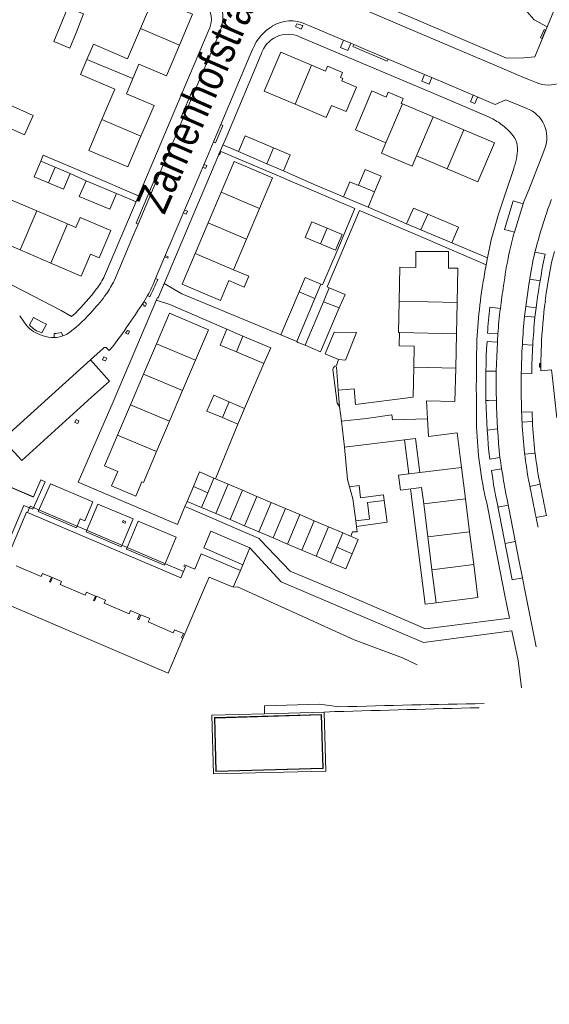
# Model space of a CAD drawing. Header units: metres. Extents: x 111546 to 149831, y 498798 to 507863.
# Tile 49 of 256: x 112734 to 112751, y 500453 to 500484. Entities that reach past the tile are written whole.
import ezdxf

# ---------------------------------------------------------------- set-up
doc = ezdxf.new("R2010")
doc.units = ezdxf.units.M
doc.layers.add('bladindeling', color=7, linetype='Continuous', lineweight=5)
doc.styles.add('Zaanstad', font='ARIALN.TTF')

msp = doc.modelspace()

# ---------------------------------------------------------------- linework, layer by layer
at = {"layer": 'bladindeling'}
for p, q in [((112737.7622, 500484.121), (112739.0247, 500483.5833)), ((112742.7736, 500484.1863), (112742.8114, 500484.273)), ((112742.9072, 500483.8576), (112747.1659, 500482.0496)), ((112736.0305, 500483.1215), (112737.5163, 500482.5102)), ((112742.7576, 500481.6774), (112743.2959, 500482.9335)), ((112744.2684, 500482.4276), (112744.3019, 500482.5068)), ((112749.0066, 500481.267), (112747.1659, 500482.0496)), ((112746.2301, 500481.6825), (112745.6969, 500480.4278)), ((112747.2196, 500481.2627), (112746.2301, 500481.6825)), ((112746.6865, 500480.0078), (112747.2196, 500481.2627)), ((112748.2091, 500480.8428), (112747.2196, 500481.2627)), ((112737.7767, 500480.6404), (112736.5168, 500481.1808)), ((112747.676, 500479.5881), (112748.2091, 500480.8428)), ((112740.9342, 500480.1416), (112740.4296, 500480.3552)), ((112749.9485, 500480.2553), (112749.9249, 500480.4249)), ((112740.8477, 500479.9378), (112740.3432, 500480.1514)), ((112741.8475, 500479.7506), (112742.0658, 500480.2598)), ((112746.6865, 500480.0078), (112747.676, 500479.5881)), ((112734.7904, 500479.1277), (112735.0049, 500479.6344)), ((112735.4922, 500479.4295), (112736.0047, 500479.199)), ((112736.0883, 500479.3951), (112737.7013, 500478.7111)), ((112745.0281, 500479.5597), (112744.8136, 500479.0535)), ((112745.0281, 500479.5597), (112745.5398, 500479.343)), ((112745.3252, 500478.8365), (112745.5398, 500479.343)), ((112742.5096, 500479.2312), (112742.5097, 500479.2317)), ((112744.8136, 500479.0535), (112744.8119, 500479.0492)), ((112745.3252, 500478.8365), (112744.8136, 500479.0535)), ((112736.9834, 500478.7845), (112737.6184, 500478.5154)), ((112739.9483, 500477.8363), (112740.3689, 500478.8256)), ((112741.6134, 500478.3002), (112740.3689, 500478.8256)), ((112744.3257, 500478.6817), (112744.6064, 500478.5644)), ((112734.412, 500478.2242), (112733.4234, 500478.6462)), ((112749.8511, 500477.5324), (112750.1324, 500478.4478)), ((112733.8744, 500476.9595), (112734.412, 500478.2242)), ((112735.4007, 500477.8021), (112734.412, 500478.2242)), ((112741.6134, 500478.3002), (112741.1929, 500477.311)), ((112746.8271, 500477.6124), (112747.0484, 500478.1204)), ((112734.863, 500476.5374), (112735.4007, 500477.8021)), ((112739.5278, 500476.8471), (112739.9483, 500477.8363)), ((112741.1929, 500477.311), (112739.9483, 500477.8363)), ((112743.5804, 500477.1548), (112743.7961, 500477.6621)), ((112732.8859, 500477.3815), (112733.8744, 500476.9595)), ((112741.1929, 500477.311), (112740.7724, 500476.3217)), ((112747.8245, 500477.1901), (112748.9777, 500476.7016)), ((112733.8744, 500476.9595), (112734.863, 500476.5374)), ((112740.7724, 500476.3217), (112739.5278, 500476.8471)), ((112748.9368, 500476.4825), (112747.7402, 500477.0009)), ((112738.2493, 500476.0313), (112738.32, 500475.9994)), ((112750.3455, 500476.0116), (112750.68, 500475.9624)), ((112743.4012, 500475.3941), (112742.8874, 500475.6067)), ((112738.0625, 500475.446), (112737.9948, 500475.4816)), ((112744.1895, 500475.0871), (112743.6748, 500475.2849)), ((112746.1227, 500475.305), (112747.9963, 500475.2599)), ((112747.9746, 500474.2415), (112747.9963, 500475.2599)), ((112735.5369, 500474.8079), (112735.658, 500474.9182)), ((112749.0591, 500475.1044), (112749.3952, 500475.0704)), ((112750.2135, 500475.1268), (112750.5483, 500475.0926)), ((112750.514, 500474.7845), (112750.1773, 500474.8174)), ((112734.975, 500474.1265), (112734.9705, 500474.256)), ((112735.2046, 500474.2948), (112735.2538, 500474.1767)), ((112746.1339, 500474.2859), (112747.9746, 500474.2415)), ((112747.9746, 500474.2415), (112747.9512, 500473.1325)), ((112749.3167, 500474.2448), (112748.9788, 500474.2673)), ((112737.8591, 500472.941), (112738.2782, 500473.9273)), ((112739.5403, 500473.3946), (112738.2782, 500473.9273)), ((112740.864, 500473.6595), (112741.0751, 500474.1727)), ((112748.9638, 500473.9939), (112749.3013, 500473.976)), ((112750.4411, 500473.8771), (112750.1054, 500473.8962)), ((112736.5663, 500473.7845), (112736.1447, 500473.401)), ((112746.6081, 500473.8511), (112746.5937, 500473.165)), ((112736.1447, 500473.401), (112733.3045, 500470.8337)), ((112739.5403, 500473.3946), (112739.1212, 500472.4084)), ((112744.1644, 500473.4199), (112744.1009, 500473.2207)), ((112737.4399, 500471.9548), (112737.8591, 500472.941)), ((112739.1212, 500472.4084), (112737.8591, 500472.941)), ((112744.1571, 500472.4238), (112744.0973, 500473.1825)), ((112746.5937, 500473.165), (112747.9512, 500473.1325)), ((112748.9858, 500473.0422), (112748.9263, 500473.0408)), ((112749.2645, 500473.0425), (112748.9858, 500473.0422)), ((112750.0725, 500472.9763), (112750.4089, 500472.9674)), ((112739.1212, 500472.4084), (112738.702, 500471.422)), ((112744.1987, 500471.8977), (112744.1571, 500472.4238)), ((112740.4107, 500471.5363), (112740.6284, 500472.0453)), ((112749.0078, 500472.091), (112748.9285, 500472.0893)), ((112749.2658, 500472.1053), (112749.0078, 500472.091)), ((112737.0207, 500470.9684), (112737.4399, 500471.9548)), ((112738.702, 500471.422), (112737.4399, 500471.9548)), ((112740.4107, 500471.5363), (112739.9127, 500471.7494)), ((112744.2556, 500471.4239), (112744.1987, 500471.8977)), ((112750.4199, 500471.7223), (112750.0833, 500471.7094)), ((112738.702, 500471.422), (112738.2827, 500470.4355)), ((112744.2556, 500471.4239), (112745.0651, 500471.5078)), ((112750.4332, 500471.413), (112750.0971, 500471.3898)), ((112740.1886, 500469.5606), (112740.9084, 500471.3232)), ((112749.3056, 500471.17), (112748.9707, 500471.1337)), ((112738.2827, 500470.4355), (112737.0207, 500470.9684)), ((112746.2946, 500470.8151), (112746.4327, 500469.7159)), ((112750.1833, 500470.3526), (112750.5176, 500470.39)), ((112749.383, 500470.2431), (112749.0519, 500470.1889)), ((112746.7899, 500469.7608), (112748.1386, 500469.924)), ((112748.1386, 500469.924), (112748.266, 500468.9106)), ((112749.4707, 500469.6744), (112749.4371, 500469.8838)), ((112739.9373, 500469.1063), (112740.1391, 500469.5817)), ((112740.1391, 500469.5817), (112740.6019, 500469.3841)), ((112733.378, 500469.3573), (112734.3018, 500468.9608)), ((112739.2693, 500468.8275), (112739.4714, 500469.304)), ((112739.4714, 500469.304), (112739.9373, 500469.1063)), ((112740.1982, 500468.4324), (112740.6019, 500469.3841)), ((112740.6019, 500469.3841), (112741.0648, 500469.1867)), ((112740.6613, 500468.2355), (112741.0648, 500469.1867)), ((112741.0648, 500469.1867), (112741.5276, 500468.989)), ((112744.519, 500469.2959), (112744.627, 500468.9066)), ((112746.917, 500468.7474), (112746.8511, 500469.2727)), ((112750.3474, 500469.3126), (112750.679, 500469.3803)), ((112739.2015, 500468.6576), (112739.2693, 500468.8275)), ((112739.735, 500468.6294), (112739.2693, 500468.8275)), ((112739.735, 500468.6294), (112739.9373, 500469.1063)), ((112741.1244, 500468.0384), (112741.5276, 500468.989)), ((112741.5276, 500468.989), (112741.9905, 500468.7914)), ((112744.627, 500468.9066), (112744.7218, 500468.1978)), ((112746.917, 500468.7474), (112748.266, 500468.9106)), ((112748.3996, 500467.8458), (112748.266, 500468.9106)), ((112740.1982, 500468.4324), (112739.735, 500468.6294)), ((112741.5876, 500467.8415), (112741.9905, 500468.7914)), ((112741.9905, 500468.7914), (112742.4537, 500468.5946)), ((112742.0507, 500467.6445), (112742.4537, 500468.5946)), ((112742.4537, 500468.5946), (112742.9168, 500468.3979)), ((112747.0508, 500467.6825), (112746.917, 500468.7474)), ((112749.6461, 500468.7047), (112749.3145, 500468.6411)), ((112740.6613, 500468.2355), (112740.1982, 500468.4324)), ((112741.1244, 500468.0384), (112740.6613, 500468.2355)), ((112742.5139, 500467.4476), (112742.9168, 500468.3979)), ((112742.9168, 500468.3979), (112743.38, 500468.2009)), ((112742.9769, 500467.2506), (112743.38, 500468.2009)), ((112743.38, 500468.2009), (112743.8432, 500468.0042)), ((112750.5519, 500468.3007), (112750.8828, 500468.3667)), ((112741.5876, 500467.8415), (112741.1244, 500468.0384)), ((112742.0507, 500467.6445), (112741.5876, 500467.8415)), ((112743.4401, 500467.0535), (112743.8432, 500468.0042)), ((112743.8432, 500468.0042), (112744.3078, 500467.8069)), ((112747.0508, 500467.6825), (112748.3996, 500467.8458)), ((112748.5335, 500466.7809), (112748.3996, 500467.8458)), ((112742.5139, 500467.4476), (112742.0507, 500467.6445)), ((112744.1148, 500467.3444), (112744.3078, 500467.8069)), ((112747.1845, 500466.6177), (112747.0508, 500467.6825)), ((112749.8781, 500467.5305), (112749.5477, 500467.467)), ((112742.9769, 500467.2506), (112742.5139, 500467.4476)), ((112743.4401, 500467.0535), (112742.9769, 500467.2506)), ((112743.9069, 500466.8552), (112744.1148, 500467.3444)), ((112744.6103, 500467.1333), (112744.1148, 500467.3444)), ((112743.9069, 500466.8552), (112743.4401, 500467.0535)), ((112740.9927, 500466.5881), (112741.0718, 500466.7773)), ((112747.1845, 500466.6177), (112748.5335, 500466.7809)), ((112744.0472, 500462.025), (112743.6962, 500462.0104))]:
    msp.add_line(p, q, dxfattribs=at)
for points in [[(112749.8713, 500485.7436), (112749.9624, 500485.0057), (112750.4853, 500484.4037), (112750.9086, 500484.1793)], [(112739.0247, 500483.5833), (112739.4481, 500484.5821), (112738.1846, 500485.1177), (112737.7622, 500484.121)], [(112746.4523, 500484.1167), (112743.6977, 500485.2967)], [(112744.7978, 500485.2137), (112746.6229, 500484.4333), (112749.5983, 500483.1655), (112750.1587, 500483.1743), (112750.5061, 500483.2092), (112751.1217, 500484.693)], [(112735.6229, 500484.7168), (112735.9232, 500484.5931), (112735.6865, 500483.9806), (112735.4796, 500483.4832), (112734.9586, 500483.7001), (112735.1654, 500484.1973), (112735.4094, 500484.8072)], [(112736.0305, 500483.1215), (112736.239, 500483.613), (112737.3479, 500483.1433), (112737.7622, 500484.121)], [(112743.0066, 500484.2185), (112742.9602, 500484.1046), (112742.7736, 500484.1863)], [(112743.095, 500484.2672), (112743.2055, 500484.2226), (112744.3279, 500483.7458), (112744.5644, 500483.6449), (112744.6552, 500483.6051), (112745.7701, 500483.1335), (112745.9559, 500483.0554), (112746.9471, 500482.6351), (112747.181, 500482.5344)], [(112746.4523, 500484.1167), (112749.2125, 500482.9386), (112750.0483, 500482.5836), (112750.3382, 500482.4613), (112750.5474, 500482.3748)], [(112736.605, 500476.1259), (112737.7187, 500478.752), (112739.1993, 500482.2463), (112739.9542, 500484.0265)], [(112736.922, 500475.9811), (112737.5422, 500477.445), (112737.6915, 500477.7969), (112738.2966, 500479.2288), (112738.8508, 500480.532), (112739.1324, 500481.2023), (112739.5376, 500482.1579), (112740.2278, 500483.7771), (112740.3382, 500484.0463)], [(112737.5163, 500482.5102), (112737.7058, 500482.9711), (112738.604, 500482.5905), (112739.0247, 500483.5833)], [(112741.3914, 500483.4638), (112741.3076, 500483.2672), (112740.358, 500481.0124), (112740.1222, 500480.4536), (112739.906, 500479.9397), (112738.6623, 500477.0047), (112738.2493, 500476.0313)], [(112744.3279, 500483.7458), (112744.2292, 500483.5102), (112744.4633, 500483.4106), (112744.5644, 500483.6449)], [(112744.6552, 500483.6051), (112744.627, 500483.5362), (112745.7393, 500483.0621), (112745.7701, 500483.1335)], [(112742.6009, 500466.5743), (112741.6447, 500467.5757), (112741.595, 500467.6311), (112739.3549, 500468.5919), (112739.2015, 500468.6576), (112738.959, 500468.0826), (112735.7534, 500469.4445), (112736.8752, 500472.0511), (112738.3159, 500475.4242), (112738.3394, 500475.4135), (112739.3391, 500477.7801), (112740.2976, 500480.0439), (112740.3167, 500480.0358), (112740.3499, 500480.1136), (112740.3307, 500480.1218), (112740.3432, 500480.1514), (112740.5491, 500480.6375), (112741.6669, 500483.2888)], [(112743.2959, 500482.9335), (112742.2983, 500483.3564), (112741.7648, 500482.0984), (112742.7576, 500481.6774)], [(112736.5168, 500481.1808), (112736.932, 500482.1591), (112735.8219, 500482.6299), (112736.0305, 500483.1215)], [(112743.2959, 500482.9335), (112743.7445, 500482.7432), (112743.8118, 500482.9015), (112744.2947, 500482.6966), (112744.2275, 500482.5384), (112744.3019, 500482.5068)], [(112737.7767, 500480.6404), (112738.1998, 500481.6375), (112737.3121, 500482.0141), (112737.5163, 500482.5102)], [(112746.9471, 500482.6351), (112746.8577, 500482.4214), (112747.0914, 500482.3201), (112747.181, 500482.5344)], [(112750.2524, 500481.5362), (112749.9941, 500481.6419), (112749.6982, 500481.7658), (112749.567, 500481.82), (112749.2218, 500481.6655), (112748.6998, 500481.8889), (112747.181, 500482.5344)], [(112739.1324, 500481.2023), (112739.0629, 500481.2322), (112739.4684, 500482.1863), (112739.5376, 500482.1579)], [(112744.2684, 500482.4276), (112744.7466, 500482.2248), (112744.4108, 500481.433), (112743.9325, 500481.6359)], [(112745.6969, 500480.4278), (112744.7075, 500480.8475), (112745.24, 500482.1026)], [(112745.24, 500482.1026), (112745.7039, 500481.9058), (112745.7712, 500482.064), (112746.2541, 500481.8592), (112746.1869, 500481.7008), (112746.2301, 500481.6825)], [(112748.5157, 500481.9672), (112748.428, 500481.7532), (112748.5679, 500481.693), (112748.6592, 500481.9061)], [(112742.7576, 500481.6774), (112743.7684, 500481.2488), (112743.9325, 500481.6359)], [(112737.7767, 500480.6404), (112737.3549, 500479.6462), (112736.093, 500480.1817), (112736.5168, 500481.1808)], [(112740.358, 500481.0124), (112740.4277, 500480.9808), (112740.192, 500480.4256), (112740.1222, 500480.4536)], [(112741.8475, 500479.7506), (112740.9342, 500480.1416), (112741.1509, 500480.6524), (112742.0658, 500480.2598)], [(112748.2091, 500480.8428), (112749.2008, 500480.4221), (112748.6683, 500479.1671), (112747.676, 500479.5881)], [(112746.6865, 500480.0078), (112746.5434, 500479.6705), (112745.5538, 500480.0905), (112745.6969, 500480.4278)], [(112736.0883, 500479.3951), (112734.615, 500480.0229), (112734.5393, 500479.8303)], [(112741.8475, 500479.7506), (112742.3807, 500479.5224), (112742.5974, 500480.0315), (112742.0658, 500480.2598)], [(112749.8511, 500477.5324), (112749.5266, 500477.6247), (112749.8088, 500478.5448), (112750.1324, 500478.4478), (112750.1676, 500478.5523), (112750.3105, 500478.907), (112750.5961, 500479.6227), (112750.7146, 500479.924), (112750.8374, 500480.2374)], [(112735.0049, 500479.6344), (112734.5393, 500479.8303), (112734.326, 500479.3229), (112734.7904, 500479.1277)], [(112735.0049, 500479.6344), (112735.4922, 500479.4295), (112735.2789, 500478.9221), (112734.7904, 500479.1277)], [(112739.815, 500479.725), (112739.9069, 500479.6865), (112739.8689, 500479.595), (112739.7774, 500479.6359)], [(112741.6134, 500478.3002), (112742.0333, 500479.288), (112740.7901, 500479.8165), (112740.3689, 500478.8256)], [(112743.595, 500475.8537), (112743.6449, 500475.8279), (112744.1179, 500476.9269), (112744.6907, 500478.2978), (112742.5096, 500479.2312), (112742.2958, 500479.3227), (112740.8477, 500479.9378)], [(112742.3807, 500479.5224), (112743.3749, 500479.0786), (112744.3257, 500478.6817)], [(112748.9368, 500476.4825), (112748.9777, 500476.7016), (112749.1004, 500477.2875), (112749.337, 500478.1146), (112749.541, 500478.73), (112749.8159, 500479.5632)], [(112737.6915, 500477.7969), (112737.621, 500477.8267), (112738.2261, 500479.2599), (112738.2966, 500479.2288)], [(112744.3257, 500478.6817), (112744.5286, 500479.1676), (112744.8119, 500479.0492)], [(112727.4573, 500478.9767), (112730.6953, 500477.3243), (112733.9679, 500475.6426), (112735.203, 500475.0007), (112735.5369, 500474.8079)], [(112744.6064, 500478.5644), (112745.1172, 500478.3459), (112745.3252, 500478.8365)], [(112739.1905, 500478.2513), (112739.2827, 500478.2128), (112739.2438, 500478.122), (112739.1506, 500478.1573)], [(112747.7402, 500477.0009), (112746.6618, 500477.46), (112744.8386, 500478.2359), (112743.794, 500475.7696), (112743.8668, 500475.7384)], [(112745.1172, 500478.3459), (112745.8465, 500478.0329), (112746.3659, 500477.8076)], [(112747.0484, 500478.1204), (112746.5878, 500478.3167), (112746.3659, 500477.8076), (112746.8271, 500477.6124)], [(112746.8271, 500477.6124), (112747.8245, 500477.1901), (112748.0412, 500477.6975), (112747.0484, 500478.1204)], [(112734.863, 500476.5374), (112735.8491, 500476.1163), (112736.1523, 500476.8268), (112736.4285, 500476.7092), (112736.8019, 500477.5859), (112735.8133, 500478.0071), (112735.6759, 500477.6846), (112735.4007, 500477.8021)], [(112743.7961, 500477.6621), (112743.3033, 500477.8716), (112743.0878, 500477.3643), (112743.5804, 500477.1548)], [(112743.7961, 500477.6621), (112744.283, 500477.455), (112744.068, 500476.9476), (112743.5804, 500477.1548)], [(112738.5655, 500476.7766), (112738.6588, 500476.7377), (112738.6423, 500476.6916), (112738.547, 500476.7331)], [(112740.6214, 500475.9665), (112740.3499, 500475.3282), (112739.1067, 500475.8568), (112739.5278, 500476.8471)], [(112747.9963, 500475.2599), (112748.0197, 500476.3657), (112747.7144, 500476.3721), (112747.7144, 500476.9149), (112746.6618, 500476.9149), (112746.6618, 500476.3943)], [(112750.7713, 500476.4823), (112750.8419, 500476.8279), (112750.5104, 500476.8917)], [(112750.8487, 500475.3072), (112750.8704, 500475.5606), (112750.9574, 500476.0664), (112751.0524, 500476.5571), (112751.1442, 500476.9132)], [(112740.6214, 500475.9665), (112741.1141, 500475.7586), (112741.2641, 500476.1141), (112740.7724, 500476.3217)], [(112746.1227, 500475.305), (112746.1461, 500476.4051), (112746.6618, 500476.3943)], [(112738.5329, 500475.8709), (112739.1011, 500475.5437), (112742.2999, 500474.2162)], [(112743.4012, 500475.3941), (112743.595, 500475.8537), (112743.0842, 500476.0721), (112742.8874, 500475.6067)], [(112750.2135, 500475.1268), (112750.2727, 500475.5234), (112750.3315, 500475.9201)], [(112742.8874, 500475.6067), (112742.2999, 500474.2162), (112742.8124, 500473.9978), (112743.4012, 500475.3941)], [(112744.1895, 500475.0871), (112744.3742, 500475.5217), (112743.8668, 500475.7384), (112743.6748, 500475.2849)], [(112737.8245, 500475.2061), (112737.8799, 500475.1638), (112737.8754, 500475.1459), (112737.9165, 500475.1292), (112737.9564, 500475.2216), (112737.9347, 500475.2322), (112737.9409, 500475.2463), (112737.8766, 500475.2861)], [(112740.5541, 500474.3934), (112738.7147, 500475.1999), (112738.2765, 500475.3327)], [(112743.6748, 500475.2849), (112743.0808, 500473.8808), (112743.5864, 500473.6676), (112744.1895, 500475.0871)], [(112746.1227, 500475.305), (112746.1012, 500474.2866), (112746.1339, 500474.2859)], [(112739.5403, 500473.3946), (112739.9576, 500474.3764), (112738.6969, 500474.9123), (112738.2782, 500473.9273)], [(112750.1773, 500474.8174), (112750.1953, 500474.9715), (112750.2135, 500475.1268)], [(112750.514, 500474.7845), (112750.5307, 500474.9345), (112750.5483, 500475.0926)], [(112733.8591, 500474.8313), (112733.9834, 500474.6603), (112734.0617, 500474.5492)], [(112734.1705, 500474.5338), (112734.3059, 500474.772), (112734.5835, 500474.6289), (112734.7211, 500474.558), (112734.5744, 500474.2825)], [(112740.864, 500473.6595), (112740.3374, 500473.8826), (112740.5541, 500474.3934), (112741.0751, 500474.1727)], [(112746.6081, 500473.8511), (112746.125, 500473.8612), (112746.1339, 500474.2859)], [(112740.864, 500473.6595), (112741.7546, 500473.2823), (112741.9714, 500473.7931), (112741.0751, 500474.1727)], [(112742.8124, 500473.9978), (112742.8503, 500473.9686), (112742.9999, 500473.9084), (112743.0808, 500473.8808)], [(112736.7846, 500473.7377), (112736.756, 500473.7058), (112736.6755, 500473.7806)], [(112733.3045, 500470.8337), (112733.9254, 500470.1514), (112736.1836, 500472.1953), (112736.7586, 500472.7164), (112736.1447, 500473.401)], [(112741.1217, 500471.8341), (112741.1846, 500471.978), (112741.7546, 500473.2823)], [(112743.9855, 500473.0897), (112744.1231, 500472.0061), (112744.1987, 500471.8977)], [(112744.7116, 500471.9634), (112746.5732, 500472.2021), (112746.5937, 500473.165)], [(112747.0381, 500471.4962), (112747.0025, 500472.0769), (112747.9285, 500472.0575), (112747.9512, 500473.1325)], [(112751.2216, 500471.5267), (112751.0642, 500472.9089), (112751.0448, 500473.0833), (112750.6993, 500473.0444)], [(112744.1571, 500472.4238), (112744.6721, 500472.4644), (112744.7116, 500471.9634)], [(112739.9127, 500471.7494), (112740.1305, 500472.2584), (112740.6284, 500472.0453)], [(112740.6284, 500472.0453), (112741.1217, 500471.8341), (112740.9084, 500471.3232), (112740.4107, 500471.5363)], [(112746.7899, 500469.7608), (112746.652, 500470.8588), (112744.357, 500470.5785), (112744.2556, 500471.4239)], [(112745.0651, 500471.5078), (112745.8898, 500471.6211), (112745.9129, 500471.4636), (112747.0381, 500471.4962)], [(112748.1386, 500469.924), (112747.9984, 500471.0413), (112747.073, 500470.9251), (112747.0381, 500471.4962)], [(112737.0207, 500470.9684), (112736.598, 500469.9737), (112737.0254, 500469.7921)], [(112738.2827, 500470.4355), (112737.8587, 500469.4378), (112737.8042, 500469.461)], [(112744.357, 500470.5785), (112744.4533, 500469.5327), (112744.5188, 500469.2966)], [(112737.8042, 500469.461), (112737.6078, 500468.9988), (112736.829, 500469.3299), (112737.0254, 500469.7921)], [(112739.4714, 500469.304), (112739.6735, 500469.7804), (112740.1391, 500469.5817)], [(112746.8511, 500469.2727), (112746.165, 500469.1865), (112746.1038, 500469.6746), (112746.7899, 500469.7608)], [(112749.1475, 500469.5558), (112749.1059, 500469.8299), (112749.4371, 500469.8838)], [(112733.411, 500466.8898), (112733.2557, 500466.956), (112733.9949, 500468.6937), (112734.288, 500468.5707), (112734.6838, 500469.4646), (112734.5391, 500469.5272), (112734.2999, 500468.9751), (112733.3711, 500469.3745), (112733.3606, 500469.3513), (112730.6926, 500463.3843), (112726.8589, 500454.8117), (112726.4516, 500453.8972), (112725.6434, 500452.096), (112725.577, 500451.9395)], [(112744.879, 500468.9404), (112744.826, 500469.337), (112744.519, 500469.2959)], [(112746.4939, 500469.2278), (112746.9621, 500465.5023), (112747.319, 500465.5468)], [(112745.6396, 500468.8602), (112745.1023, 500468.7945), (112745.1681, 500468.2522), (112744.7218, 500468.1978)], [(112745.6396, 500468.8602), (112745.7344, 500468.1514), (112744.7457, 500468.0191), (112744.7218, 500468.1978)], [(112744.879, 500468.9404), (112745.6157, 500469.0389), (112745.6396, 500468.8602)], [(112750.5508, 500464.1206), (112750.1791, 500466.0102), (112750.111, 500466.3564), (112749.781, 500466.293), (112749.2663, 500468.8831)], [(112750.111, 500466.3564), (112750.0063, 500466.8827), (112749.5997, 500468.9392)], [(112734.1141, 500468.4636), (112734.0835, 500468.4767), (112733.3904, 500466.8409)], [(112734.1141, 500468.4636), (112734.2022, 500468.6693), (112739.1547, 500466.5618)], [(112746.9748, 500464.7082), (112749.6876, 500465.0448), (112749.541, 500465.7795), (112749.131, 500467.8805), (112748.953, 500468.7764)], [(112739.1547, 500466.5618), (112739.0648, 500466.3526), (112734.1141, 500468.4636)], [(112744.7457, 500468.0191), (112744.7646, 500467.8471), (112744.6115, 500467.8471), (112744.5661, 500467.6972)], [(112744.3078, 500467.8069), (112744.8042, 500467.596), (112744.6103, 500467.1333)], [(112746.906, 500464.2592), (112743.9287, 500465.5303), (112742.3119, 500466.2217), (112741.3006, 500467.3191)], [(112733.7412, 500466.7446), (112734.5531, 500466.4006), (112734.5909, 500466.4935), (112734.8833, 500466.3714), (112734.8231, 500466.2286), (112734.8558, 500466.2149), (112734.9211, 500466.3645), (112735.2135, 500466.2407), (112735.1671, 500466.1375), (112735.9772, 500465.7935), (112736.0168, 500465.8881), (112736.3075, 500465.766), (112736.2473, 500465.6232), (112736.2799, 500465.6094), (112736.3453, 500465.7591), (112736.636, 500465.6352), (112736.5913, 500465.532), (112737.3979, 500465.1915), (112737.4409, 500465.2947), (112737.7299, 500465.164), (112737.6697, 500465.0212), (112737.7058, 500465.0006), (112737.7694, 500465.1519), (112738.0636, 500465.0332), (112738.0154, 500464.93), (112738.8238, 500464.5792), (112738.8634, 500464.6772), (112739.1557, 500464.5551), (112739.0938, 500464.4123), (112739.1368, 500464.3934), (112739.8317, 500466.0257), (112739.9813, 500466.3783), (112740.7639, 500466.0497), (112740.9927, 500466.5881), (112739.7285, 500467.1282), (112739.5187, 500466.6363), (112739.1867, 500466.7773), (112739.1678, 500466.736), (112739.2194, 500466.7119), (112739.1547, 500466.5618)], [(112744.6103, 500467.1333), (112744.4051, 500466.6431), (112743.9069, 500466.8552)], [(112739.1368, 500464.3934), (112738.6552, 500463.2737), (112732.907, 500465.7281), (112733.3904, 500466.8409)], [(112746.9748, 500464.7082), (112744.3019, 500465.8554), (112742.6009, 500466.5743)], [(112748.5335, 500466.7809), (112748.6671, 500465.7162), (112747.319, 500465.5468), (112747.1845, 500466.6177)], [(112740.7639, 500466.0497), (112740.8947, 500466.0652), (112744.67, 500464.3487), (112746.2283, 500463.7708), (112746.7082, 500463.5437)], [(112750.0804, 500462.7938), (112749.9714, 500463.6765), (112749.7686, 500464.6357), (112746.906, 500464.2592)], [(112741.7748, 500461.9581), (112741.7675, 500462.2159), (112743.5488, 500462.2706)]]:
    msp.add_lwpolyline(points, dxfattribs=at)
for points in [[(112750.8542, 500484.074), (112750.8062, 500484.0931), (112750.6965, 500483.8162), (112750.7445, 500483.7971)], [(112732.831, 500481.2104), (112734.012, 500480.6872), (112734.2952, 500481.3141), (112733.1097, 500481.8394)], [(112740.2899, 500480.0492), (112740.3159, 500480.0381), (112740.3484, 500480.1132), (112740.3224, 500480.1244)], [(112735.7863, 500478.6934), (112736.0047, 500479.199), (112736.9834, 500478.7845), (112736.7684, 500478.2771)], [(112737.2827, 500474.2723), (112737.3413, 500474.3581), (112737.4065, 500474.3301), (112737.3685, 500474.2398)], [(112743.7361, 500473.6039), (112744.1644, 500473.4199), (112744.3902, 500473.397), (112744.7421, 500474.2876), (112744.0285, 500474.3022)], [(112736.6717, 500473.4622), (112736.5794, 500473.5031), (112736.5386, 500473.4108), (112736.631, 500473.3698)], [(112750.6645, 500473.1633), (112750.6938, 500473.1634), (112750.6931, 500473.283), (112750.6638, 500473.2828)], [(112735.7729, 500471.4359), (112735.6809, 500471.4756), (112735.6411, 500471.3838), (112735.733, 500471.3439)], [(112736.2206, 500468.8115), (112735.9609, 500468.1992), (112735.8185, 500468.2587), (112735.6948, 500467.9742), (112734.4524, 500468.5014), (112734.8492, 500469.3953)], [(112737.5237, 500468.2575), (112737.1797, 500467.4405), (112737.1427, 500467.3526), (112736.0035, 500467.8421), (112736.3854, 500468.741)], [(112737.2051, 500468.2054), (112737.1826, 500468.1554), (112737.2677, 500468.117), (112737.2903, 500468.1672)], [(112738.9206, 500467.6657), (112738.5417, 500466.7663), (112737.4641, 500467.2185), (112737.3056, 500467.2849), (112737.6907, 500468.1886)], [(112739.8093, 500467.3208), (112740.0364, 500467.8592), (112741.3006, 500467.3191), (112741.0718, 500466.7773)], [(112740.0718, 500461.9108), (112741.7748, 500461.9581), (112743.6962, 500462.0104), (112743.7488, 500460.1046), (112740.1184, 500460.01)], [(112743.6171, 500461.9333), (112743.6668, 500460.1837), (112740.1957, 500460.0919), (112740.1559, 500461.8366)], [(112740.2096, 500460.1046), (112740.1671, 500461.8174), (112743.6081, 500461.9187), (112743.654, 500460.2011)]]:
    msp.add_lwpolyline(points, close=True, dxfattribs=at)
for centre, radius, start, end in [((112739.1303, 500484.5113), 1.2944, 338.94572, 24.4965), ((112739.2632, 500484.4105), 0.7904, 330.939, 46.57497), ((112742.8105, 500482.8803), 1.5343, 120.38793, 157.65061), ((112742.6244, 500483.2354), 1.1341, 65.47858, 121.35128), ((112742.5311, 500482.8926), 1.4086, 70.26936, 78.52105), ((112742.5341, 500483.0345), 0.9037, 65.61864, 163.6542), ((112750.9485, 500483.3087), 1.0163, 246.75679, 338.27367), ((112749.8847, 500480.5894), 1.0156, 339.71964, 68.77435), ((112747.9868, 500479.0334), 2.4554, 55.61411, 65.45889), ((112748.1371, 500479.2754), 2.1709, 41.75567, 55.28138), ((112749.1888, 500480.2023), 0.769, 16.82162, 42.41699), ((112748.0005, 500480.2698), 1.9481, 338.73298, 359.57414), ((112757.7611, 500475.9136), 7.2286, 158.22784, 163.40298), ((112770.3895, 500471.571), 20.5788, 161.85883, 165.01577), ((112756.1563, 500475.559), 6.6068, 162.62127, 169.04136), ((112765.6642, 500473.6032), 16.3135, 168.64539, 172.26322), ((112764.3942, 500473.8334), 14.2166, 167.57724, 171.55968), ((112798.5363, 500467.4733), 50.411, 169.70507, 170.41282), ((112779.5767, 500471.1457), 29.2956, 169.50413, 172.25724), ((112734.1752, 500477.3305), 2.712, 322.72462, 333.62945), ((112734.1702, 500477.317), 3.0589, 324.32407, 334.10487), ((112731.2768, 500478.9264), 7.5496, 332.85279, 337.4515), ((112729.4196, 500479.8045), 9.6797, 333.23902, 336.85206), ((112764.3357, 500473.3333), 15.7124, 170.71215, 178.90694), ((112731.0148, 500479.6719), 6.6451, 314.32608, 323.16447), ((112732.3588, 500478.6076), 5.283, 316.92978, 324.41093), ((112765.2513, 500473.1787), 15.9685, 170.55448, 173.19667), ((112689.413, 500507.5803), 58.2387, 325.193207, 326.20939), ((112734.0565, 500477.7255), 4.5326, 325.99082, 330.32735), ((112768.2386, 500473.0364), 17.5375, 172.5602, 177.34583), ((112732.0917, 500478.5934), 5.4719, 308.42617, 318.94878), ((112766.2986, 500473.0279), 17.3641, 173.13153, 175.9067), ((112762.7583, 500473.3844), 13.4691, 172.80902, 176.33735), ((112734.7176, 500475.0038), 0.798, 214.71989, 238.94313), ((112734.7807, 500475.0642), 0.8085, 221.00156, 255.21607), ((112772.0161, 500472.6513), 21.946, 174.3358, 179.15158), ((112770.5371, 500472.7149), 20.1298, 174.09881, 179.28145), ((112735.1487, 500475.8205), 1.7209, 240.67666, 251.92065), ((112734.867, 500475.6038), 1.3518, 274.39274, 284.46363), ((112735.005, 500474.9176), 0.7816, 288.56037, 308.59111), ((112726.1559, 500482.1361), 13.5463, 321.68569, 324.84865), ((112756.8058, 500473.6787), 7.5104, 175.67726, 177.73166), ((112734.9356, 500475.0279), 0.9023, 249.1662, 272.50394), ((112734.908, 500475.2975), 1.173, 273.27557, 287.14744), ((112771.7925, 500472.6187), 22.8701, 176.55282, 186.09886), ((112772.0867, 500472.6073), 22.8265, 176.56256, 185.94503), ((112736.6191, 500473.7324), 0.0742, 40.493, 135.3582), ((112826.3031, 500472.5207), 77.6849, 179.179632, 180.951629), ((112784.2635, 500472.5852), 33.5673, 177.84314, 179.21612), ((112744.1191, 500473.0883), 0.1336, 97.83224, 179.43486), ((112771.0934, 500472.5226), 21.0258, 178.76348, 182.21658), ((112787.2693, 500473.1504), 37.2138, 182.21922, 182.71171), ((112758.6179, 500471.9184), 8.2003, 181.37077, 183.53366), ((112764.4576, 500472.0599), 14.3762, 182.67158, 190.70579), ((112763.926, 500472.0108), 13.5061, 182.53691, 190.95881), ((112761.1971, 500471.6416), 12.5749, 181.87353, 193.17054), ((112776.2478, 500474.1103), 27.1418, 188.19149, 188.95855), ((112760.3336, 500471.1853), 11.3041, 188.28823, 191.75113), ((112761.8187, 500471.4618), 12.4767, 188.23627, 191.66498), ((112560.2908, 500430.5891), 194.2999, 11.211387, 11.535199), ((112531.8612, 500424.6385), 223.0067, 11.290813, 11.576158), ((112730.5288, 500464.1535), 20.4481, 10.831, 11.70179), ((112745.7692, 500475.3045), 13.2216, 260.332, 263.11234), ((112780.0495, 499244.4165), 1218.1406, 91.4741109, 91.6936289), ((112752.2471, 500208.1804), 254.1258, 90.759934, 91.818308)]:
    msp.add_arc(centre, radius, start, end, dxfattribs=at)

# ---------------------------------------------------------------- texts
at = {"layer": 'bladindeling', "color": 2, "style": 'Zaanstad'}
for s, rotation, p in [('Zamenhofstraat', 66.38049, (112738.5333, 500478.0719)), ('Braillestraat', 333.06501, (112726.9156, 500478.1815))]:
    msp.add_text(s, height=1.031992, rotation=rotation, dxfattribs=at).set_placement(p)

doc.saveas('drawing.dxf')
